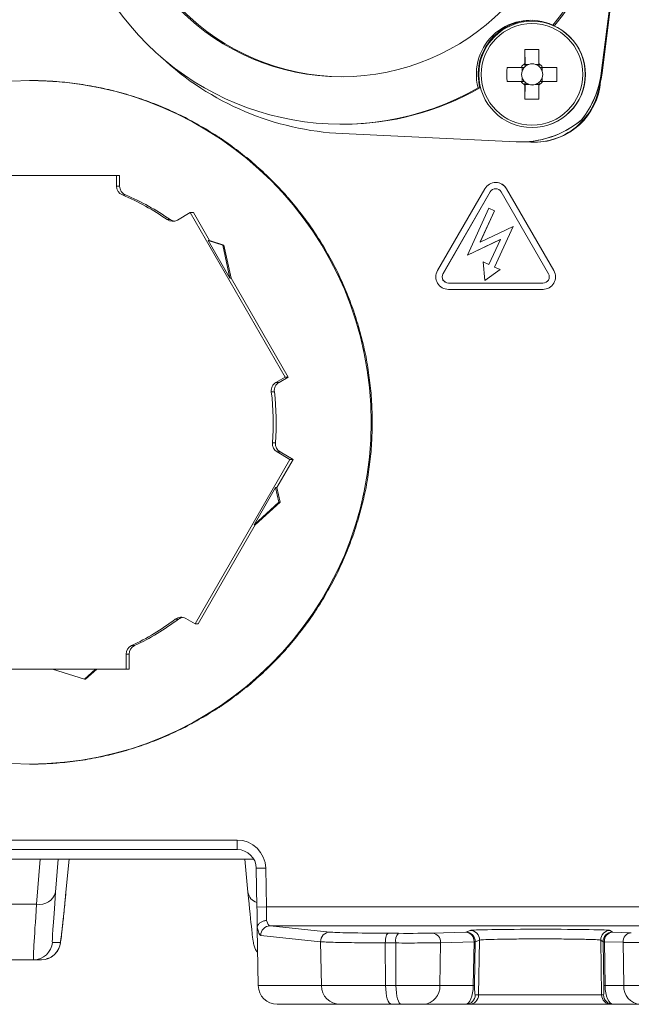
# Model space of a CAD drawing. Header units: millimetres. Extents: x 0 to 420, y 0 to 297.
# Tile 16 of 30: x 171 to 187, y 195 to 221. Entities that reach past the tile are written whole.
import ezdxf

# ---------------------------------------------------------------- set-up
doc = ezdxf.new("R2010")
doc.units = ezdxf.units.MM
doc.styles.add('SLDTEXTSTYLE1', font='TXT', dxfattribs={"width": 0.605})
doc.dimstyles.new('SLDDIMSTYLE1', dxfattribs={"dimtxt": 2.568319, "dimasz": 3.3, "dimexe": 0, "dimexo": 0.0625, "dimgap": 0.64208, "dimtad": 1, "dimdec": 3, "dimlfac": 2, "dimrnd": 1e-09, "dimzin": 12, "dimdsep": 46, "dimtxsty": 'SLDTEXTSTYLE1', "dimsah": 1, "dimcen": 0.09, "dimadec": 0, "dimazin": 3, "dimtfac": 1, "dimtdec": 1, "dimtofl": 0, "dimtmove": 0, "dimatfit": 3, "dimfxl": 0, "dimfrac": 2, "dimtolj": 1, "dimtzin": 12, "dimarcsym": 0})

# ---------------------------------------------------------------- blocks, each defined once
blk = doc.blocks.new('*D13')
at = {"color": 7, "linetype": 'Continuous', "lineweight": 0}
for p, q in [((126.409, 265.888), (236.488, 265.888)), ((235.488, 195.033), (235.488, 265.888)), ((230.956, 233.645), (230.956, 234.233)), ((230.956, 234.233), (234.9, 234.233)), ((234.9, 234.233), (234.9, 233.645)), ((230.956, 227.276), (230.956, 226.688)), ((234.9, 226.688), (234.9, 227.276)), ((230.956, 226.688), (234.9, 226.688)), ((187.598, 195.033), (236.488, 195.033))]:
    blk.add_line(p, q, dxfattribs=at)
for points in [[(235.488, 265.888), (234.988, 262.588), (235.988, 262.588)], [(235.488, 195.033), (235.988, 198.333), (234.988, 198.333)]]:
    blk.add_solid(points, dxfattribs=at)
at = {"color": 7, "linetype": 'Continuous', "lineweight": 0, "char_height": 2.6458, "attachment_point": 1, "rotation": 90, "style": 'SLDTEXTSTYLE1'}
for s, insert in [('150,0', (226.957, 224.875, 0.05)), ('5,9', (231.489, 228.011, 0.05))]:
    blk.add_mtext(s, dxfattribs=dict(at, insert=insert))
blk = doc.blocks.new('*D14')
at = {"color": 7, "linetype": 'Continuous', "lineweight": 0}
for p, q in [((175.401, 253.264), (219.654, 253.264)), ((218.654, 253.264), (218.654, 195.033)), ((214.122, 227.333), (214.122, 227.921)), ((214.122, 227.921), (218.066, 227.921)), ((218.066, 227.921), (218.066, 227.333)), ((214.122, 220.963), (214.122, 220.375)), ((218.066, 220.375), (218.066, 220.963)), ((214.122, 220.375), (218.066, 220.375)), ((190.129, 195.033), (219.654, 195.033))]:
    blk.add_line(p, q, dxfattribs=at)
for points in [[(218.654, 253.264), (218.154, 249.964), (219.154, 249.964)], [(218.654, 195.033), (219.154, 198.333), (218.154, 198.333)]]:
    blk.add_solid(points, dxfattribs=at)
at = {"color": 7, "linetype": 'Continuous', "lineweight": 0, "char_height": 2.6458, "attachment_point": 1, "rotation": 90, "style": 'SLDTEXTSTYLE1'}
for s, insert in [('118,9', (210.123, 218.563, -32.958)), ('4,6', (214.655, 221.698, -32.958))]:
    blk.add_mtext(s, dxfattribs=dict(at, insert=insert))

msp = doc.modelspace()

# ---------------------------------------------------------------- linework, layer by layer
at = {"color": 7, "linetype": 'Continuous', "lineweight": 15}
for p, q in [((186.56612, 219.62803), (187.1596, 224.26717)), ((187.18299, 224.26717), (186.58951, 219.62803)), ((184.74724, 220.99868), (184.74043, 220.99868)), ((185.33851, 220.89571), (185.28976, 220.89571)), ((184.55091, 220.24961), (184.55852, 219.85901)), ((184.45255, 219.78003), (184.08136, 219.78003)), ((184.47955, 219.78003), (184.47955, 219.68263)), ((184.55852, 219.80261), (184.55852, 219.85901)), ((184.65592, 219.85901), (184.55852, 219.85901)), ((184.92962, 219.85901), (184.83222, 219.85901)), ((185.00859, 219.68263), (185.00859, 219.78003)), ((185.39155, 219.78003), (185.01898, 219.78003)), ((184.47955, 219.50633), (184.47955, 219.40892)), ((185.00859, 219.40892), (185.00859, 219.50633)), ((171.48973, 219.43083), (171.46584, 219.43083)), ((183.31443, 219.23813), (183.36316, 219.23813)), ((184.08136, 219.40892), (184.45255, 219.40892)), ((184.55091, 218.93935), (184.55852, 219.32995)), ((184.55852, 219.32995), (184.55852, 219.38635)), ((184.55852, 219.32995), (184.65592, 219.32995)), ((184.83222, 219.32995), (184.92962, 219.32995)), ((185.01898, 219.40892), (185.39155, 219.40892)), ((186.55205, 219.41126), (186.53256, 219.41126)), ((179.70219, 218.27738), (179.75092, 218.27738)), ((184.74043, 218.19028), (184.74724, 218.19028)), ((186.05019, 218.39653), (186.0541, 218.39653)), ((179.72685, 218.03006), (184.31996, 217.81269)), ((184.43848, 217.80988), (184.46188, 217.80988)), ((184.6199, 217.80844), (184.56984, 217.81313)), ((184.78337, 217.80081), (184.80287, 217.80081)), ((173.76744, 216.92333), (168.75268, 216.92333)), ((173.76744, 216.64116), (173.76744, 216.92333)), ((173.84786, 216.92333), (173.76744, 216.92333)), ((173.84786, 216.64116), (173.84786, 216.92333)), ((183.78195, 216.73854), (183.78049, 216.73854)), ((183.49386, 216.57304), (182.24556, 214.41082)), ((183.63718, 216.49029), (182.38888, 214.32807)), ((183.63864, 216.49029), (182.39034, 214.32807)), ((185.17211, 214.32807), (183.92381, 216.49029)), ((185.31542, 214.41082), (184.06712, 216.57304)), ((185.31689, 214.41082), (184.06859, 216.57304)), ((175.71484, 215.94372), (175.37359, 215.74669)), ((178.22222, 211.6006), (175.71484, 215.94372)), ((175.79525, 215.94372), (175.71484, 215.94372)), ((176.22154, 215.20533), (175.79525, 215.94372)), ((183.60049, 216.0612), (183.03245, 214.82262)), ((183.3717, 215.1662), (183.75059, 215.99235)), ((183.37357, 215.16708), (183.75206, 215.99235)), ((183.75059, 215.99235), (183.60049, 216.0612)), ((183.60049, 216.0612), (183.60195, 216.0612)), ((183.75206, 215.99235), (183.60195, 216.0612)), ((183.75059, 215.99235), (183.75206, 215.99235)), ((184.24264, 215.57905), (183.3717, 215.1662)), ((183.75054, 214.50606), (184.24264, 215.57905)), ((183.752, 214.50606), (184.24411, 215.57905)), ((184.24264, 215.57905), (184.24411, 215.57905)), ((176.18986, 215.20533), (176.22154, 215.20533)), ((176.18986, 215.20533), (176.76215, 214.21406)), ((176.18986, 215.20533), (176.57238, 215.08336)), ((176.60406, 215.08336), (176.22154, 215.20533)), ((176.57238, 215.08336), (176.76215, 214.21406)), ((176.60406, 215.08336), (176.57238, 215.08336)), ((176.79383, 214.21406), (176.60406, 215.08336)), ((183.03245, 214.82262), (183.9034, 215.23548)), ((183.03391, 214.82262), (183.90299, 215.2346)), ((183.9034, 215.23548), (183.60044, 214.57491)), ((183.03245, 214.82262), (183.03391, 214.82262)), ((183.45034, 214.64376), (183.49663, 214.15049)), ((183.60044, 214.57491), (183.45034, 214.64376)), ((183.45034, 214.64376), (183.4518, 214.64376)), ((183.6007, 214.57546), (183.4518, 214.64376)), ((183.49663, 214.15049), (183.90064, 214.43722)), ((183.49809, 214.15049), (183.9021, 214.43722)), ((183.90064, 214.43722), (183.75054, 214.50606)), ((183.75054, 214.50606), (183.752, 214.50606)), ((183.9021, 214.43722), (183.752, 214.50606)), ((183.90064, 214.43722), (183.9021, 214.43722)), ((176.79383, 214.21406), (176.76215, 214.21406)), ((178.30264, 211.6006), (176.79383, 214.21406)), ((182.53219, 214.07983), (185.02879, 214.07983)), ((183.49663, 214.15049), (183.49809, 214.15049)), ((182.53219, 213.91433), (185.02879, 213.91433)), ((185.02879, 213.91433), (185.03025, 213.91433)), ((177.97786, 211.45952), (178.22222, 211.6006)), ((178.05828, 211.45952), (178.30264, 211.6006)), ((178.30264, 211.6006), (178.22222, 211.6006)), ((178.34759, 209.42422), (178.00633, 209.62125)), ((178.428, 209.42422), (178.08675, 209.62125)), ((175.8402, 205.0811), (178.34759, 209.42422)), ((178.00094, 208.68448), (178.428, 209.42422)), ((178.428, 209.42422), (178.34759, 209.42422)), ((177.96926, 208.68448), (177.39998, 207.69841)), ((177.96926, 208.68448), (178.00094, 208.68448)), ((177.96926, 208.68448), (178.05444, 208.29427)), ((178.08612, 208.29427), (178.00094, 208.68448)), ((178.05444, 208.29427), (177.39998, 207.69841)), ((177.43166, 207.69841), (178.08612, 208.29427)), ((178.08612, 208.29427), (178.05444, 208.29427)), ((175.92062, 205.0811), (177.43166, 207.69841)), ((177.43166, 207.69841), (177.39998, 207.69841)), ((175.59585, 205.22219), (175.8402, 205.0811)), ((175.92062, 205.0811), (175.8402, 205.0811)), ((174.01818, 203.88434), (174.01818, 204.2784)), ((174.09859, 203.88434), (174.09859, 204.2784)), ((169.00341, 203.88434), (174.01818, 203.88434)), ((172.91622, 203.61617), (172.07522, 203.88434)), ((173.21076, 203.88434), (172.91622, 203.61617)), ((172.9479, 203.61617), (173.24244, 203.88434)), ((174.09859, 203.88434), (174.01818, 203.88434)), ((172.9479, 203.61617), (172.91622, 203.61617)), ((171.46584, 201.37684), (171.48973, 201.37684)), ((176.95597, 199.12008), (153.86622, 199.12008)), ((177.39026, 198.86934), (126.52305, 198.86934)), ((172.22598, 198.86934), (172.15768, 197.99115)), ((172.42986, 197.99115), (172.51522, 198.86934)), ((177.23704, 197.99115), (177.15168, 198.86934)), ((177.47526, 197.60253), (177.45737, 198.62734)), ((177.48263, 197.03911), (177.50907, 195.52561)), ((186.55394, 196.72874), (186.57924, 195.27923)), ((171.57348, 196.21139), (170.86261, 196.21139)), ((171.78362, 196.21139), (171.57348, 196.21139)), ((179.67155, 195.03286), (178.01089, 195.03286)), ((181.02833, 195.03286), (179.67155, 195.03286)), ((181.28922, 195.03286), (181.02833, 195.03286)), ((181.87428, 195.03286), (181.28922, 195.03286)), ((182.99145, 195.03286), (181.87428, 195.03286)), ((183.07976, 195.03286), (182.99145, 195.03286)), ((186.82987, 195.03286), (183.07976, 195.03286)), ((186.87973, 195.03286), (186.82987, 195.03286)), ((187.59826, 195.03286), (186.87973, 195.03286))]:
    msp.add_line(p, q, dxfattribs=at)
at = {"color": 8, "linetype": 'Continuous', "lineweight": 0}
for p, q in [((186.56612, 219.62803), (186.58951, 219.62803)), ((173.76744, 216.64116), (173.84786, 216.64116)), ((174.00108, 216.41015), (173.92067, 216.41015)), ((183.63718, 216.49029), (183.63864, 216.49029)), ((184.06712, 216.57304), (184.06859, 216.57304)), ((175.10515, 215.75792), (175.18557, 215.75792)), ((182.38888, 214.32807), (182.39034, 214.32807)), ((185.31542, 214.41082), (185.31689, 214.41082)), ((177.97786, 211.45952), (178.05828, 211.45952)), ((177.93484, 211.2113), (177.85442, 211.2113)), ((177.88184, 209.85935), (177.96226, 209.85935)), ((178.08675, 209.62125), (178.00633, 209.62125)), ((175.3996, 205.20499), (175.31918, 205.20499)), ((174.16212, 204.50526), (174.24254, 204.50526)), ((174.09859, 204.2784), (174.01818, 204.2784)), ((153.86378, 199.37083), (176.95354, 199.37083)), ((171.65467, 197.68024), (171.74714, 198.86934)), ((177.70564, 198.63171), (177.45737, 198.62734)), ((177.70564, 198.63171), (177.72352, 197.60691)), ((170.71249, 197.68024), (171.65467, 197.68024)), ((177.72352, 197.60691), (177.47526, 197.60253)), ((177.72352, 197.60691), (188.55883, 197.60691)), ((177.82135, 197.10548), (179.40423, 196.93995)), ((188.55404, 197.10548), (177.82135, 197.10548)), ((182.10716, 196.91373), (182.99223, 196.94003)), ((182.99223, 196.94003), (183.10499, 196.98383)), ((186.80453, 196.98383), (186.86853, 196.94003)), ((186.86853, 196.94003), (187.36249, 196.92485)), ((172.07305, 196.66918), (172.28319, 196.66918)), ((179.15696, 196.68486), (177.57408, 196.8504)), ((179.15696, 196.68486), (179.17692, 195.52561)), ((181.14038, 196.65236), (180.86522, 196.65379)), ((180.87138, 195.52561), (180.86522, 196.65379)), ((181.14038, 196.65236), (181.14599, 195.52561)), ((182.30607, 195.52561), (182.3231, 196.65864)), ((183.20816, 196.68494), (182.3231, 196.65864)), ((183.18817, 195.52561), (183.20816, 196.68494)), ((183.24273, 196.68494), (183.22274, 195.52561)), ((183.3555, 196.72874), (183.24273, 196.68494)), ((183.3555, 196.72874), (183.33022, 195.27923)), ((186.61793, 196.68494), (186.55394, 196.72874)), ((186.63804, 195.52561), (186.61793, 196.68494)), ((187.14421, 196.66976), (186.65024, 196.68494)), ((186.65024, 196.68494), (186.67034, 195.52561)), ((187.14421, 196.66976), (187.1616, 195.52561)), ((177.50907, 195.52561), (179.17692, 195.52561)), ((179.17692, 195.52561), (180.87138, 195.52561)), ((180.87138, 195.52561), (181.14599, 195.52561)), ((181.14599, 195.52561), (182.30607, 195.52561)), ((182.30607, 195.52561), (183.18817, 195.52561)), ((186.67034, 195.52561), (187.1616, 195.52561)), ((187.1616, 195.52561), (188.49406, 195.52561)), ((183.24191, 195.27923), (183.33022, 195.27923)), ((183.33022, 195.27923), (186.57924, 195.27923)), ((186.57924, 195.27923), (186.6291, 195.27923))]:
    msp.add_line(p, q, dxfattribs=at)
at = {"color": 8, "linetype": 'Continuous', "lineweight": 0, "flags": 128}
for points in [[(180.86522, 196.65379), (180.8667, 196.70281), (180.87116, 196.75011), (180.87839, 196.79388), (180.88815, 196.83242), (180.90004, 196.86426), (180.91361, 196.88817), (180.92833, 196.90324), (180.94365, 196.90888)], [(180.87138, 195.52561), (180.87486, 195.42902), (180.88411, 195.3364), (180.89877, 195.25121), (180.9183, 195.17666), (180.94197, 195.11556), (180.96889, 195.0702), (180.99804, 195.04228), (181.02833, 195.03286)], [(181.14599, 195.52561), (181.14917, 195.42902), (181.15761, 195.3364), (181.17099, 195.25121), (181.18882, 195.17666), (181.21042, 195.11556), (181.23498, 195.0702), (181.26158, 195.04228), (181.28922, 195.03286)]]:
    msp.add_lwpolyline(points, dxfattribs=at)
at = {"color": 7, "linetype": 'Continuous', "lineweight": 15}
for centre, radius in [((179.70238, 225.54893), 6.01785), ((184.74042, 219.59453), 1.40415), ((171.46588, 210.40413), 9.02671)]:
    msp.add_circle(centre, radius, dxfattribs=at)
at = {"color": 8, "linetype": 'Continuous', "lineweight": 0}
msp.add_circle((184.7393, 219.59452), 1.34118, dxfattribs=at)
at = {"color": 7, "linetype": 'Continuous', "lineweight": 15}
for centre, radius, start, end in [((179.70211, 225.54915), 7.27161, 320.212219, 119.78511), ((179.75504, 225.54913), 6.018, 90.002051, 269.997949), ((179.70226, 225.54912), 7.27162, 140.21223, 299.785117), ((179.75031, 225.54913), 7.27202, 320.215028, 39.998241), ((184.69851, 219.59452), 1.42923, 65.563244, 194.439536), ((184.74729, 219.59449), 1.42926, 90.002136, 194.438079), ((184.74722, 219.59452), 1.40416, 359.998226, 89.99919), ((180.08245, 225.5436), 7.52195, 226.897115, 267.290315), ((412.95321, 219.63811), 228.40311, 179.846603, 179.9398951), ((184.73646, 214.74785), 5.50488, 88.068444, 91.931556), ((423.54843, 219.61906), 238.62726, 179.8486016, 179.9378965), ((189.47692, 219.59448), 5.39875, 178.030356, 181.969644), ((184.73583, 219.59444), 0.33866, 123.234072, 146.768113), ((184.74401, 219.59453), 0.27874, 138.279129, 161.574376), ((184.74408, 219.59454), 0.2788, 131.727588, 138.291324), ((184.74408, 219.59447), 0.27885, 108.43061, 131.717526), ((184.74407, 219.59451), 0.2788, 71.568757, 108.431243), ((184.74406, 219.59447), 0.27885, 48.282474, 71.56939), ((184.7357, 219.59444), 0.33866, 33.231887, 56.765928), ((184.74405, 219.59454), 0.2788, 41.708676, 48.272412), ((184.74413, 219.59453), 0.27874, 18.425624, 41.720871), ((179.78635, 219.59448), 5.60826, 358.103967, 1.896033), ((184.744, 219.59448), 0.27876, 161.564349, 198.435651), ((184.74401, 219.59443), 0.27874, 198.425624, 221.720871), ((184.74721, 219.59444), 1.40416, 270.001012, 0.001572), ((184.74413, 219.59443), 0.27874, 318.279129, 341.574376), ((184.74414, 219.59448), 0.27876, 341.564349, 18.435651), ((184.07886, 219.94621), 2.50752, 321.828682, 352.709963), ((184.10229, 219.94625), 2.50749, 347.680976, 352.709105), ((171.50165, 210.50788), 8.92275, 85.995647, 86.501471), ((171.50186, 210.43887), 8.9913, 78.498334, 79.000303), ((179.75091, 225.54854), 7.27115, 270.000106, 299.788006), ((184.73581, 219.59451), 0.33865, 213.232011, 236.766897), ((184.74389, 219.59425), 0.27854, 221.708179, 228.277636), ((412.94951, 219.55084), 228.39942, 180.0601034, 180.1533975), ((184.74408, 219.59448), 0.27884, 228.281334, 251.568889), ((184.78334, 219.55602), 1.7552, 264.657284, 355.269281), ((184.74407, 219.59445), 0.2788, 251.568757, 288.431243), ((184.80283, 219.55601), 1.75519, 270.001131, 355.269641), ((184.74406, 219.59448), 0.27884, 288.431111, 311.718666), ((184.73572, 219.59451), 0.33865, 303.233103, 326.767989), ((423.54448, 219.56989), 238.62331, 180.062102, 180.1513989), ((184.74424, 219.59425), 0.27854, 311.722364, 318.291821), ((184.08256, 219.9463), 2.50774, 321.830025, 347.680885), ((171.4862, 210.37818), 9.0541, 71.000483, 71.498966), ((184.73646, 224.44111), 5.50488, 268.068444, 271.931556), ((171.49266, 210.3993), 9.03206, 63.500151, 63.999863), ((184.43847, 220.31719), 2.50731, 267.290754, 310.00159), ((184.44237, 220.31722), 2.50734, 272.914138, 310.001319), ((171.49818, 210.40887), 9.02096, 55.999649, 56.499976), ((184.46195, 220.31363), 2.50375, 269.998458, 272.916444), ((171.39599, 210.29176), 9.17641, 48.501629, 48.993461), ((174.01819, 216.64116), 0.25076, 180.000198, 247.111717), ((174.0986, 216.64116), 0.25075, 179.998988, 247.112928), ((183.78049, 216.40757), 0.33097, 29.998188, 150.001812), ((183.78195, 216.40755), 0.33098, 29.999532, 89.999507), ((171.38539, 210.40431), 6.51903, 55.207955, 67.113708), ((171.46581, 210.40431), 6.51903, 55.207955, 67.113708), ((171.58225, 210.48081), 8.91047, 40.995491, 41.502022), ((183.7805, 216.40756), 0.16548, 29.998002, 150.001998), ((183.78196, 216.40755), 0.1655, 90.004091, 150.000009), ((175.24822, 215.96383), 0.25073, 235.207844, 300.000292), ((175.32865, 215.96388), 0.25079, 235.211261, 260.769361), ((171.5438, 210.43701), 8.96777, 33.496294, 33.999575), ((171.71976, 210.51503), 8.77597, 25.991634, 26.505922), ((182.53221, 214.24532), 0.33099, 150.000257, 269.997305), ((182.5322, 214.24533), 0.1655, 150.00058, 269.996983), ((182.53366, 214.24532), 0.16549, 149.999562, 269.998), ((185.02878, 214.24532), 0.33099, 270.002186, 30.000251), ((185.02878, 214.24533), 0.1655, 270.002745, 29.998403), ((185.03024, 214.24533), 0.33099, 270.001914, 29.999234), ((171.41307, 210.37623), 9.11315, 18.501767, 18.997042), ((171.49825, 210.40465), 9.02333, 10.99926, 11.499445), ((178.10324, 211.24237), 0.25074, 120.000751, 187.116382), ((178.18366, 211.24236), 0.25076, 120.001836, 187.113919), ((171.3845, 210.40384), 6.52012, 355.209732, 7.113912), ((171.46534, 210.40383), 6.5197, 355.209505, 7.114454), ((171.64336, 210.41359), 8.87798, 3.495713, 4.004111), ((178.13172, 209.83841), 0.25075, 175.208629, 239.997803), ((178.21214, 209.83841), 0.25075, 175.208629, 239.997803), ((171.64336, 210.39407), 8.87798, 355.995889, 356.504287), ((171.54227, 210.39418), 8.97843, 348.499821, 349.00253), ((171.48663, 210.40661), 9.03551, 340.99997, 341.499479), ((171.65412, 210.32501), 8.84916, 333.496205, 334.00624), ((171.38523, 210.40364), 6.51935, 295.210503, 307.115714), ((171.46565, 210.40364), 6.51935, 295.210503, 307.115714), ((175.47048, 205.00507), 0.25072, 59.996891, 127.117834), ((175.55089, 205.00507), 0.25072, 99.228023, 127.117204), ((171.5438, 210.37066), 8.96777, 326.000425, 326.503706), ((174.26892, 204.2784), 0.25075, 115.210947, 180.000698), ((174.34934, 204.2784), 0.25075, 115.210947, 180.000698), ((171.56601, 210.34129), 8.9322, 318.497705, 319.002995), ((171.45574, 210.44754), 9.08562, 311.005096, 311.501851), ((171.41618, 210.52151), 9.16855, 303.504051, 303.996324), ((171.5032, 210.38742), 9.00861, 295.998274, 296.499281), ((171.43884, 210.56899), 9.20143, 288.505024, 288.995527), ((171.50672, 210.3433), 8.96534, 281.000298, 281.503722), ((171.48393, 210.57337), 9.1969, 273.504716, 273.995462), ((176.95596, 198.6186), 0.50149, 0.9984, 89.998643), ((171.78361, 196.71286), 0.50148, 270.000665, 355.002156)]:
    msp.add_arc(centre, radius, start, end, dxfattribs=at)
at = {"color": 8, "linetype": 'Continuous', "lineweight": 0}
for centre, radius, start, end in [((183.40792, 199.30816), 6.45469, 179.443657, 181.669707), ((176.95352, 198.61861), 0.75223, 0.998482, 89.998847), ((171.73337, 198.11528), 0.44209, 259.745512, 343.693946), ((177.57836, 198.05085), 0.3465, 189.921174, 252.331785), ((177.82397, 196.85555), 0.24995, 90.600876, 181.181772), ((179.40684, 196.69002), 0.24994, 90.600051, 181.182624), ((181.42772, 196.70932), 0.29294, 137.440978, 191.212465), ((182.08529, 196.67628), 0.23846, 355.758837, 84.737881), ((182.97036, 196.70258), 0.23846, 355.757972, 84.737772), ((182.99193, 196.6892), 0.25084, 359.028909, 89.931749), ((183.10469, 196.73299), 0.25084, 359.029723, 89.931788), ((186.80473, 196.73301), 0.25082, 90.044663, 180.974236), ((186.86872, 196.68921), 0.25082, 90.044557, 180.974341), ((186.88892, 196.70164), 0.23926, 94.888357, 184.002558), ((187.38289, 196.68646), 0.23927, 94.890267, 184.000649), ((171.57347, 196.71287), 0.50148, 270.000922, 355.001473), ((183.22545, 197.67075), 0.98596, 268.995469, 271.004531), ((186.63409, 197.52342), 0.83863, 268.896356, 271.103644), ((179.67489, 195.53085), 0.498, 180.60283, 269.615504), ((181.83753, 195.50062), 0.4692, 274.492046, 3.052804), ((183.20546, 196.47784), 0.95238, 268.960051, 271.039949), ((186.65419, 196.3355), 0.81005, 268.857421, 271.142579), ((187.63224, 195.50283), 0.47119, 177.228968, 265.864514), ((182.99133, 195.28347), 0.25061, 270.027408, 359.030049), ((183.07964, 195.28347), 0.25061, 270.027053, 359.030404), ((186.8299, 195.28357), 0.25071, 180.990487, 269.991238), ((186.87976, 195.28357), 0.25071, 180.990487, 269.991238)]:
    msp.add_arc(centre, radius, start, end, dxfattribs=at)
at = {"color": 7, "linetype": 'Continuous', "lineweight": 15}
for centre, major_axis, ratio, start_param, end_param in [((184.74855, 219.62906), (-0.13065, 0.21087), 0.9782548, 5.36887209, 6.10769952), ((184.71397, 219.59448), (0.25138, 0), 0.97123044, 2.77217894, 3.51100637), ((184.78313, 219.59448), (0, 0.24415), 0.99024836, 4.34297527, 5.08180269), ((171.49509, 210.40383), (9.10997, -0.27835), 0.99042128, 1.54054973, 1.60163625), ((171.49509, 210.40383), (0.31506, 9.02161), 0.9902346, 6.18685322, 6.24793975), ((171.49509, 210.40383), (9.07154, -0.87353), 0.99041975, 1.47573044, 1.53681696), ((171.49509, 210.40383), (0.90453, 8.98245), 0.99023626, 6.12077354, 6.18186006), ((184.74855, 219.5599), (0.13065, 0.21087), 0.9782548, 3.31707844, 4.05590587), ((171.49509, 210.40383), (8.99356, -1.46476), 0.99041666, 1.41089529, 1.47198181), ((171.49509, 210.40383), (1.49034, 8.90555), 0.99023951, 6.05471043, 6.11579696), ((171.49509, 210.40383), (8.8764, -2.04937), 0.99041207, 1.34603375, 1.40712027), ((171.49509, 210.40383), (2.07013, 8.79116), 0.99024428, 5.9886744, 6.04976093), ((171.49509, 210.40383), (8.72065, -2.62472), 0.99040605, 1.28113575, 1.34222228), ((171.49509, 210.40383), (2.64153, 8.6397), 0.9902505, 5.92267548, 5.983762), ((171.49509, 210.40383), (8.52709, -3.18826), 0.9903987, 1.21619186, 1.27727839), ((171.49509, 210.40383), (3.20218, 8.45172), 0.99025805, 5.85672305, 5.91780957), ((171.49509, 210.40383), (8.29666, -3.73749), 0.99039014, 1.15119342, 1.21227994), ((171.49509, 210.40383), (3.74978, 8.22789), 0.9902668, 5.79082572, 5.85191224), ((171.49509, 210.40383), (8.03048, -4.26999), 0.99038052, 1.0861327, 1.14721923), ((171.49509, 210.40383), (4.28204, 7.96905), 0.99027659, 5.72499114, 5.78607767), ((171.49509, 210.40383), (7.72984, -4.78347), 0.99037001, 1.02100305, 1.08208958), ((171.49509, 210.40383), (4.79669, 7.67615), 0.99028727, 5.6592259, 5.72031243), ((171.49509, 210.40383), (7.39617, -5.27572), 0.99035876, 0.955799, 1.01688552), ((171.49509, 210.40383), (5.29154, 7.3503), 0.99029863, 5.59353539, 5.65462191), ((171.49509, 210.40383), (7.03104, -5.74465), 0.99034699, 0.89051633, 0.95160286), ((171.49509, 210.40383), (5.76444, 6.99276), 0.99031049, 5.52792372, 5.58901024), ((171.49509, 210.40383), (6.63615, -6.18833), 0.99033488, 0.82515219, 0.88623872), ((171.49509, 210.40383), (6.21331, 6.60493), 0.99032265, 5.46239366, 5.52348019), ((171.49509, 210.40383), (-6.21331, 6.60493), 0.99032265, 3.90129777, 3.9623843), ((171.49509, 210.40383), (6.63615, 6.18833), 0.99033488, 5.39694659, 5.45803311), ((171.49509, 210.40383), (-5.76444, 6.99276), 0.99031049, 3.83576772, 3.89685424), ((171.49509, 210.40383), (7.03104, 5.74465), 0.99034699, 5.33158245, 5.39266898), ((171.49509, 210.40383), (-5.29154, 7.3503), 0.99029863, 3.77015605, 3.83124257), ((171.49509, 210.40383), (7.39617, 5.27572), 0.99035876, 5.26629978, 5.32738631), ((171.49509, 210.40383), (-4.79669, 7.67615), 0.99028727, 3.70446553, 3.76555206), ((171.49509, 210.40383), (7.72984, 4.78347), 0.99037001, 5.20109573, 5.26218225), ((171.49509, 210.40383), (-4.28204, 7.96905), 0.99027659, 3.63870029, 3.69978682), ((171.49509, 210.40383), (8.03048, 4.26999), 0.99038052, 5.13596608, 5.1970526), ((171.49509, 210.40383), (-3.74978, 8.22789), 0.9902668, 3.57286572, 3.63395224), ((171.49509, 210.40383), (8.29666, 3.73749), 0.99039014, 5.07090536, 5.13199189), ((171.49509, 210.40383), (-3.20218, 8.45172), 0.99025805, 3.50696839, 3.56805491), ((171.49509, 210.40383), (8.52709, 3.18826), 0.9903987, 5.00590692, 5.06699344), ((171.49509, 210.40383), (-2.64153, 8.6397), 0.9902505, 3.44101596, 3.50210248), ((171.49509, 210.40383), (8.72065, 2.62472), 0.99040605, 4.94096303, 5.00204955), ((171.49509, 210.40383), (-2.07013, 8.79116), 0.99024428, 3.37501703, 3.43610356), ((171.49509, 210.40383), (-1.49034, 8.90555), 0.99023951, 3.308981, 3.37006753), ((171.49509, 210.40383), (8.8764, 2.04937), 0.99041207, 4.87606504, 4.93715156), ((171.49509, 210.40383), (8.99356, 1.46476), 0.99041666, 4.8112035, 4.87229002), ((171.49509, 210.40383), (-0.90453, 8.98245), 0.99023626, 3.2429179, 3.30400442), ((171.49509, 210.40383), (9.10997, 0.27835), 0.99042128, 4.68154906, 4.74263558), ((171.49509, 210.40383), (-0.31506, 9.02161), 0.9902346, 3.17683822, 3.23792474), ((171.49509, 210.40383), (9.07154, 0.87353), 0.99041975, 4.74636834, 4.80745487), ((172.67805, 201.18268), (0.3949, 4.5135), 0.00964459, 3.14243648, 3.92783465), ((176.98885, 201.18268), (-0.3949, 4.5135), 0.00964459, 2.35535066, 2.75366395), ((177.46795, 197.60253), (-0.01313, 0.75225), 0.00971545, 3.8656997, 4.71221939), ((178.01089, 195.53436), (0.5019, 0), 0.99919762, 3.15904595, 4.71238898)]:
    msp.add_ellipse(centre, major_axis=major_axis, ratio=ratio, start_param=start_param, end_param=end_param, dxfattribs=at)
at = {"color": 8, "linetype": 'Continuous', "lineweight": 0}
for centre, major_axis, ratio, start_param, end_param in [((172.46791, 201.18268), (0.3949, 4.5135), 0.00964459, 2.35703832, 3.14243648), ((171.96834, 201.22638), (0.3949, 5.015), 0.00965853, 2.35695504, 3.1423532), ((177.71865, 197.60691), (-0.01313, 0.5015), 0.00971175, 3.90519445, 4.71213469), ((177.81025, 197.60691), (-0.01426, 0.50149), 0.25456717, 2.37049961, 3.11690241), ((177.56293, 197.60253), (-0.01371, 0.75225), 0.16654643, 2.35367507, 3.12110334), ((181.65889, 196.94689), (2.28575, 0.00039), 0.01745424, 3.3067041, 4.39412806), ((184.01345, 197.07203), (9.81043, 0.00166), 0.01745424, 4.39412806, 4.42279124), ((181.43491, 196.92055), (0.78079, 0.00013), 0.01745424, 4.42279124, 5.74960117), ((184.95413, 196.98269), (1.851, 0.00031), 0.01745424, 0.02548955, 3.09666005), ((182.99619, 195.53436), (0.00555, 0.5015), 0.38301133, 3.1458349, 4.69917793), ((183.24665, 195.52998), (0.00478, 0.25075), 0.0949882, 1.59006145, 3.14340449), ((186.62451, 195.52998), (-0.0046, 0.25075), 0.05362822, 3.1406097, 4.69395273), ((186.87514, 195.53436), (-0.0055, 0.50149), 0.40855781, 1.58376804, 3.13711107)]:
    msp.add_ellipse(centre, major_axis=major_axis, ratio=ratio, start_param=start_param, end_param=end_param, dxfattribs=at)
at = {"color": 7, "linetype": 'Continuous', "lineweight": 15}
for points, knots in [([(184.53595, 219.78003), (184.53126, 219.78003), (184.50546, 219.78003), (184.47804, 219.78003), (184.45566, 219.78003), (184.45255, 219.78003)], [0, 0, 0, 0, 0.16062152, 0.88326185, 1, 1, 1, 1]), ([(184.55022, 219.87771), (184.55054, 219.87492), (184.55286, 219.85486), (184.55563, 219.83021), (184.55807, 219.80686), (184.55852, 219.80261)], [0, 0, 0, 0, 0.116747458, 0.83938335, 1, 1, 1, 1]), ([(184.92962, 219.80261), (184.92917, 219.80686), (184.92673, 219.83021), (184.92395, 219.85486), (184.92163, 219.87492), (184.92131, 219.87771)], [0, 0, 0, 0, 0.16061664, 0.88325255, 1, 1, 1, 1]), ([(185.01898, 219.78003), (185.01651, 219.78003), (184.99877, 219.78003), (184.9769, 219.78003), (184.95599, 219.78003), (184.95219, 219.78003)], [0, 0, 0, 0, 0.11673944, 0.83937957, 1, 1, 1, 1]), ([(184.45255, 219.40892), (184.45566, 219.40892), (184.47804, 219.40892), (184.50546, 219.40892), (184.53126, 219.40892), (184.53595, 219.40892)], [0, 0, 0, 0, 0.11673815, 0.83937848, 1, 1, 1, 1]), ([(184.55852, 219.38635), (184.55807, 219.3821), (184.55563, 219.35875), (184.55286, 219.3341), (184.55054, 219.31404), (184.55022, 219.31125)], [0, 0, 0, 0, 0.16061685, 0.88325254, 1, 1, 1, 1]), ([(184.92131, 219.31125), (184.92163, 219.31404), (184.92395, 219.3341), (184.92673, 219.35875), (184.92917, 219.3821), (184.92962, 219.38635)], [0, 0, 0, 0, 0.11674745, 0.83938317, 1, 1, 1, 1]), ([(184.95219, 219.40892), (184.95599, 219.40892), (184.9769, 219.40892), (184.99877, 219.40892), (185.01651, 219.40892), (185.01898, 219.40892)], [0, 0, 0, 0, 0.16062043, 0.88326056, 1, 1, 1, 1]), ([(171.92647, 196.23934), (171.9421, 196.24178), (172.00369, 196.25139), (172.09006, 196.31134), (172.17474, 196.39205), (172.22619, 196.47187), (172.25337, 196.53309), (172.26739, 196.5755), (172.27714, 196.61314), (172.28649, 196.66063), (172.29882, 196.74321), (172.32354, 196.94647), (172.3643, 197.32902), (172.40254, 197.71044), (172.4251, 197.94185), (172.42944, 197.98634)], [0, 0, 0, 0, 0.01210441, 0.04769462, 0.07799191, 0.10345108, 0.12338088, 0.14057609, 0.16265595, 0.20451906, 0.31145273, 0.52140725, 0.74592445, 0.95115308, 1, 1, 1, 1]), ([(177.48379, 197.07034), (177.48937, 197.09063), (177.50054, 197.13121), (177.55093, 197.18426), (177.61972, 197.22383), (177.68241, 197.24022), (177.72006, 197.24409), (177.72975, 197.24464), (177.7315, 197.24474)], [0, 0, 0, 0, 0.22985495, 0.45971247, 0.68967399, 0.92022456, 0.98559533, 1, 1, 1, 1]), ([(177.33765, 197.00869), (177.34284, 196.96095), (177.3612, 196.79216), (177.37431, 196.69733), (177.38698, 196.62521), (177.40173, 196.56458), (177.42972, 196.49573), (177.45876, 196.43465), (177.48905, 196.40504), (177.49379, 196.40041)], [0, 0, 0, 0, 0.18703618, 0.6613217, 0.81806018, 0.88290367, 0.92843937, 0.98881325, 1, 1, 1, 1]), ([(177.48379, 197.07034), (177.48346, 197.06719), (177.48269, 197.05997), (177.4825, 197.04861), (177.4826, 197.04134), (177.48263, 197.03911)], [0, 0, 0, 0, 0.3489573, 0.80072025, 1, 1, 1, 1])]:
    msp.add_open_spline(points, degree=3, knots=knots, dxfattribs=at)
at = {"color": 8, "linetype": 'Continuous', "lineweight": 0}
for points, knots in [([(180.86522, 196.65379), (180.70851, 196.65474), (180.28701, 196.65731), (179.71227, 196.66485), (179.30345, 196.67497), (179.19795, 196.68209), (179.15696, 196.68486)], [0, 0, 0, 0, 0.183372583, 0.493240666, 0.80311672, 1, 1, 1, 1]), ([(182.3231, 196.65864), (182.25425, 196.65739), (182.11657, 196.65489), (181.80696, 196.65255), (181.46787, 196.65154), (181.24701, 196.65209), (181.14038, 196.65236)], [0, 0, 0, 0, 0.25423224, 0.50846131, 0.76266939, 1, 1, 1, 1]), ([(186.55394, 196.72874), (186.53382, 196.73216), (186.49359, 196.739), (186.23021, 196.74825), (185.83549, 196.75549), (185.33074, 196.75971), (184.78446, 196.76032), (184.25722, 196.75723), (183.80826, 196.75081), (183.48968, 196.74178), (183.37282, 196.73391), (183.3581, 196.72952), (183.3555, 196.72874)], [0, 0, 0, 0, 0.10380972, 0.20762123, 0.31746941, 0.42729711, 0.53710413, 0.64690246, 0.75670373, 0.86652279, 0.97636534, 1, 1, 1, 1]), ([(188.50293, 196.66444), (188.39405, 196.66388), (188.17629, 196.66276), (187.8203, 196.66299), (187.49451, 196.66467), (187.26879, 196.66719), (187.17552, 196.66912), (187.14421, 196.66976)], [0, 0, 0, 0, 0.22195298, 0.4439062, 0.66585437, 0.88780966, 1, 1, 1, 1])]:
    msp.add_open_spline(points, degree=3, knots=knots, dxfattribs=at)

# ---------------------------------------------------------------- dimensions: what is measured, and where the dimension line sits
at = {"color": 7, "linetype": 'Continuous', "lineweight": 0}
for base, p1, p2, picture, middle in [((235.48791, 265.88842), (187.59826, 195.03286), (126.40903, 265.88842), '*D13', (235.48791, 230.46064)), ((218.65385, 195.03286), (175.40061, 253.26354), (190.12874, 195.03286), '*D14', (218.65385, 224.1482))]:
    dim = msp.add_linear_dim(base=base, p1=p1, p2=p2, angle=90, dimstyle='SLDDIMSTYLE1', dxfattribs=at)
    dim.commit()
    dim.dimension.update_dxf_attribs({"geometry": picture, "text_midpoint": middle, "dimtype": 160})

doc.saveas('drawing.dxf')
